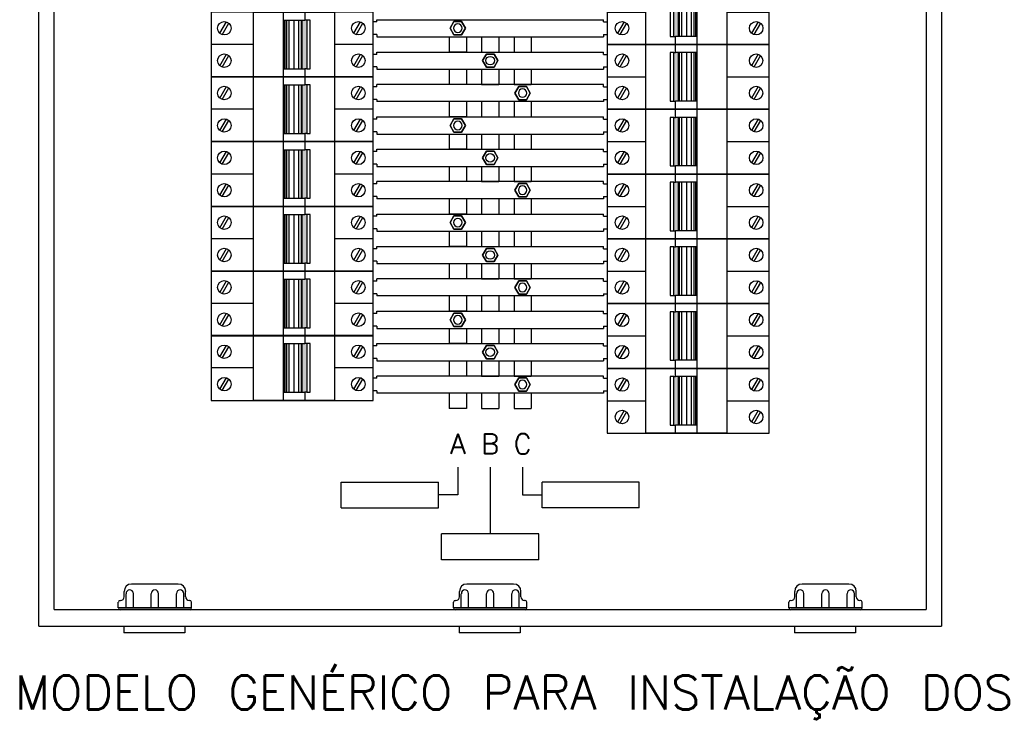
# Model space of a CAD drawing. Header units: metres. Extents: x -81 to 1042, y -541 to 334.
# Tile 68 of 130: x 429.45 to 435.15, y 87.07 to 91.13. Entities that reach past the tile are written whole.
import ezdxf
from ezdxf.enums import TextEntityAlignment as Align

# ---------------------------------------------------------------- set-up
doc = ezdxf.new("R2010")
doc.units = ezdxf.units.M
for name, color, linetype in [('BARRA FASE A', 5, 'Continuous'), ('BARRA FASE B', 7, 'Continuous'), ('BARRA FASE C', 14, 'Continuous'), ('CANETA4', 4, 'Continuous'), ('E-DG-CIRC', 150, 'Continuous'), ('E-DG-TEXTO', 7, 'Continuous')]:
    doc.layers.add(name, color=color, linetype=linetype)
doc.styles.add('ELETRICA', font='romans.shx', dxfattribs={"height": 0.08})
doc.styles.get("Standard").update_dxf_attribs({"font": 'txt.shx'})

# ---------------------------------------------------------------- blocks, each defined once
blk = doc.blocks.new('L5_BUCHAI')
at = {"linetype": 'Continuous'}
for p, q in [((0.723, 0.792), (-0.723, 0.792)), ((-0.949, 0.398), (-0.949, 0.565)), ((-0.892, 0.053), (-0.892, 0.492)), ((-0.665, 0.053), (-0.665, 0.492)), ((-0.113, 0.053), (-0.113, 0.492)), ((0.113, 0.053), (0.113, 0.492)), ((0.665, 0.053), (0.665, 0.492)), ((0.892, 0.053), (0.892, 0.492)), ((0.949, 0.398), (0.949, 0.565)), ((-1.129, 0.053), (-1.129, 0.232)), ((1.129, 0.053), (-1.129, 0.053)), ((-1.075, 0.285), (-1.063, 0.285)), ((1.075, 0), (-1.075, 0)), ((1.075, 0.285), (1.063, 0.285)), ((1.129, 0.053), (1.129, 0.232)), ((-0.962, -0.509), (-0.962, -0.72)), ((0.929, -0.509), (0.929, -0.72)), ((0.929, -0.72), (-0.962, -0.72))]:
    blk.add_line(p, q, dxfattribs=at)
for centre, radius, start, end in [((-0.723, 0.565), 0.227, 90, 180), ((-0.778, 0.497), 0.113, 2.2843, 182.2843), ((0, 0.497), 0.113, 357.7157, 177.7157), ((0.778, 0.497), 0.113, 357.7157, 177.7157), ((0.723, 0.565), 0.227, 0, 90), ((-1.063, 0.398), 0.113, 270, 0), ((1.063, 0.398), 0.113, 180, 270), ((-1.075, 0.232), 0.0533, 90, 180), ((-1.075, 0.053), 0.0533, 180, 270), ((1.075, 0.232), 0.0533, 0, 90), ((1.075, 0.053), 0.0533, 270, 0)]:
    blk.add_arc(centre, radius, start, end, dxfattribs=at)
blk = doc.blocks.new('L5_BDT')
for p, q in [((4.722, 0.25), (4.722, 0.5)), ((5.389, -1.5), (5.389, 0.5)), ((4.664, 0.25), (4.722, 0.25)), ((5.389, 0.25), (4.722, 0.25)), ((4.804, 0.25), (4.804, -1.25)), ((4.664, -1.25), (4.722, -1.25)), ((4.722, -1.5), (4.722, -1.25)), ((5.389, -1.25), (4.722, -1.25))]:
    blk.add_line(p, q)
at = {"color": 2}
for p, q in [((3.135, 0.198), (2.931, -0.156)), ((3.208, 0.156), (3.003, -0.198)), ((7.274, 0.198), (7.07, -0.156)), ((7.346, 0.156), (7.142, -0.198)), ((3.135, -0.802), (2.931, -1.156)), ((3.208, -0.844), (3.003, -1.198)), ((7.274, -0.802), (7.07, -1.156)), ((7.346, -0.844), (7.142, -1.198))]:
    blk.add_line(p, q, dxfattribs=at)
at = {"color": 1}
for p, q in [((4.829, 0.25), (4.829, -1.25)), ((4.905, 0.25), (4.905, -1.25)), ((5.056, 0.25), (5.056, -1.25)), ((5.206, 0.25), (5.206, -1.25)), ((5.282, 0.25), (5.282, -1.25)), ((5.333, 0.25), (5.333, -1.25)), ((5.365, 0.25), (5.365, -1.25)), ((5.381, 0.25), (5.381, -1.25)), ((2.611, -0.5), (3.806, -0.5)), ((6.306, -0.5), (7.611, -0.5))]:
    blk.add_line(p, q, dxfattribs=at)
for points in [[(2.611, -1.5), (7.611, -1.5), (7.611, 0.5), (2.611, 0.5)], [(6.306, 0.5), (6.306, -1.5), (3.806, -1.5), (3.806, 0.5)], [(4.553, 0.25), (4.553, -1.25), (4.664, -1.25), (4.664, 0.25)]]:
    blk.add_lwpolyline(points, close=True)
at = {"color": 2}
for centre in [(3.069, 0), (7.208, 0), (3.069, -1), (7.208, -1)]:
    blk.add_circle(centre, 0.208, dxfattribs=at)
at = {"color": 253}
blk.add_solid([(4.664, 0.25), (4.664, -1.25), (4.804, 0.25), (4.804, -1.25)], dxfattribs=at)
blk = doc.blocks.new('L5_BER')
for p, q in [((-5.389, 0.5), (-5.389, -1.5)), ((-4.722, 0.5), (-4.722, 0.25)), ((-5.389, 0.25), (-4.722, 0.25)), ((-4.804, -1.25), (-4.804, 0.25)), ((-4.664, 0.25), (-4.722, 0.25)), ((-5.389, -1.25), (-4.722, -1.25)), ((-4.664, -1.25), (-4.722, -1.25)), ((-4.722, -1.25), (-4.722, -1.5))]:
    blk.add_line(p, q)
at = {"color": 2}
for p, q in [((-7.346, -0.156), (-7.142, 0.198)), ((-7.274, -0.198), (-7.07, 0.156)), ((-3.208, -0.156), (-3.003, 0.198)), ((-3.135, -0.198), (-2.931, 0.156)), ((-7.346, -1.156), (-7.142, -0.802)), ((-7.274, -1.198), (-7.07, -0.844)), ((-3.208, -1.156), (-3.003, -0.802)), ((-3.135, -1.198), (-2.931, -0.844))]:
    blk.add_line(p, q, dxfattribs=at)
at = {"color": 1}
for p, q in [((-5.381, -1.25), (-5.381, 0.25)), ((-5.365, -1.25), (-5.365, 0.25)), ((-5.333, -1.25), (-5.333, 0.25)), ((-5.282, -1.25), (-5.282, 0.25)), ((-5.206, -1.25), (-5.206, 0.25)), ((-5.056, -1.25), (-5.056, 0.25)), ((-4.905, -1.25), (-4.905, 0.25)), ((-4.829, -1.25), (-4.829, 0.25)), ((-6.306, -0.5), (-7.611, -0.5)), ((-2.611, -0.5), (-3.806, -0.5))]:
    blk.add_line(p, q, dxfattribs=at)
for points in [[(-2.611, 0.5), (-7.611, 0.5), (-7.611, -1.5), (-2.611, -1.5)], [(-6.306, -1.5), (-6.306, 0.5), (-3.806, 0.5), (-3.806, -1.5)], [(-4.553, -1.25), (-4.553, 0.25), (-4.664, 0.25), (-4.664, -1.25)]]:
    blk.add_lwpolyline(points, close=True)
at = {"color": 2}
for centre in [(-7.208, 0), (-3.069, 0), (-7.208, -1), (-3.069, -1)]:
    blk.add_circle(centre, 0.208, dxfattribs=at)
at = {"color": 253}
blk.add_solid([(-4.664, -1.25), (-4.664, 0.25), (-4.804, -1.25), (-4.804, 0.25)], dxfattribs=at)
blk = doc.blocks.new('L5_BDS')
for p, q in [((5.722, 0.25), (5.722, 0.5)), ((6.389, -1.5), (6.389, 0.5)), ((5.664, 0.25), (5.722, 0.25)), ((6.389, 0.25), (5.722, 0.25)), ((5.804, 0.25), (5.804, -1.25)), ((5.664, -1.25), (5.722, -1.25)), ((5.722, -1.5), (5.722, -1.25)), ((6.389, -1.25), (5.722, -1.25))]:
    blk.add_line(p, q)
at = {"color": 2}
for p, q in [((4.135, 0.198), (3.931, -0.156)), ((4.208, 0.156), (4.003, -0.198)), ((8.274, 0.198), (8.07, -0.156)), ((8.346, 0.156), (8.142, -0.198)), ((4.135, -0.802), (3.931, -1.156)), ((4.208, -0.844), (4.003, -1.198)), ((8.274, -0.802), (8.07, -1.156)), ((8.346, -0.844), (8.142, -1.198))]:
    blk.add_line(p, q, dxfattribs=at)
at = {"color": 1}
for p, q in [((5.829, 0.25), (5.829, -1.25)), ((5.905, 0.25), (5.905, -1.25)), ((6.056, 0.25), (6.056, -1.25)), ((6.206, 0.25), (6.206, -1.25)), ((6.282, 0.25), (6.282, -1.25)), ((6.333, 0.25), (6.333, -1.25)), ((6.365, 0.25), (6.365, -1.25)), ((6.381, 0.25), (6.381, -1.25)), ((3.611, -0.5), (4.806, -0.5)), ((7.306, -0.5), (8.611, -0.5))]:
    blk.add_line(p, q, dxfattribs=at)
for points in [[(3.611, -1.5), (8.611, -1.5), (8.611, 0.5), (3.611, 0.5)], [(7.306, 0.5), (7.306, -1.5), (4.806, -1.5), (4.806, 0.5)], [(5.553, 0.25), (5.553, -1.25), (5.664, -1.25), (5.664, 0.25)]]:
    blk.add_lwpolyline(points, close=True)
at = {"color": 2}
for centre in [(4.069, 0), (8.208, 0), (4.069, -1), (8.208, -1)]:
    blk.add_circle(centre, 0.208, dxfattribs=at)
at = {"color": 253}
blk.add_solid([(5.664, 0.25), (5.664, -1.25), (5.804, 0.25), (5.804, -1.25)], dxfattribs=at)
blk = doc.blocks.new('L5_BET')
for p, q in [((-7.389, 0.5), (-7.389, -1.5)), ((-6.722, 0.5), (-6.722, 0.25)), ((-7.389, 0.25), (-6.722, 0.25)), ((-6.804, -1.25), (-6.804, 0.25)), ((-6.664, 0.25), (-6.722, 0.25)), ((-7.389, -1.25), (-6.722, -1.25)), ((-6.664, -1.25), (-6.722, -1.25)), ((-6.722, -1.25), (-6.722, -1.5))]:
    blk.add_line(p, q)
at = {"color": 2}
for p, q in [((-9.346, -0.156), (-9.142, 0.198)), ((-9.274, -0.198), (-9.07, 0.156)), ((-5.208, -0.156), (-5.003, 0.198)), ((-5.135, -0.198), (-4.931, 0.156)), ((-9.346, -1.156), (-9.142, -0.802)), ((-9.274, -1.198), (-9.07, -0.844)), ((-5.208, -1.156), (-5.003, -0.802)), ((-5.135, -1.198), (-4.931, -0.844))]:
    blk.add_line(p, q, dxfattribs=at)
at = {"color": 1}
for p, q in [((-7.381, -1.25), (-7.381, 0.25)), ((-7.365, -1.25), (-7.365, 0.25)), ((-7.333, -1.25), (-7.333, 0.25)), ((-7.282, -1.25), (-7.282, 0.25)), ((-7.206, -1.25), (-7.206, 0.25)), ((-7.056, -1.25), (-7.056, 0.25)), ((-6.905, -1.25), (-6.905, 0.25)), ((-6.829, -1.25), (-6.829, 0.25)), ((-8.306, -0.5), (-9.611, -0.5)), ((-4.611, -0.5), (-5.806, -0.5))]:
    blk.add_line(p, q, dxfattribs=at)
for points in [[(-4.611, 0.5), (-9.611, 0.5), (-9.611, -1.5), (-4.611, -1.5)], [(-8.306, -1.5), (-8.306, 0.5), (-5.806, 0.5), (-5.806, -1.5)], [(-6.553, -1.25), (-6.553, 0.25), (-6.664, 0.25), (-6.664, -1.25)]]:
    blk.add_lwpolyline(points, close=True)
at = {"color": 2}
for centre in [(-9.208, 0), (-5.069, 0), (-9.208, -1), (-5.069, -1)]:
    blk.add_circle(centre, 0.208, dxfattribs=at)
at = {"color": 253}
blk.add_solid([(-6.664, -1.25), (-6.664, 0.25), (-6.804, -1.25), (-6.804, 0.25)], dxfattribs=at)
blk = doc.blocks.new('L5_BDR')
for p, q in [((6.722, 0.25), (6.722, 0.5)), ((7.389, -1.5), (7.389, 0.5)), ((6.664, 0.25), (6.722, 0.25)), ((7.389, 0.25), (6.722, 0.25)), ((6.804, 0.25), (6.804, -1.25)), ((6.664, -1.25), (6.722, -1.25)), ((6.722, -1.5), (6.722, -1.25)), ((7.389, -1.25), (6.722, -1.25))]:
    blk.add_line(p, q)
at = {"color": 2}
for p, q in [((5.135, 0.198), (4.931, -0.156)), ((5.208, 0.156), (5.003, -0.198)), ((9.274, 0.198), (9.07, -0.156)), ((9.346, 0.156), (9.142, -0.198)), ((5.135, -0.802), (4.931, -1.156)), ((5.208, -0.844), (5.003, -1.198)), ((9.274, -0.802), (9.07, -1.156)), ((9.346, -0.844), (9.142, -1.198))]:
    blk.add_line(p, q, dxfattribs=at)
at = {"color": 1}
for p, q in [((6.829, 0.25), (6.829, -1.25)), ((6.905, 0.25), (6.905, -1.25)), ((7.056, 0.25), (7.056, -1.25)), ((7.206, 0.25), (7.206, -1.25)), ((7.282, 0.25), (7.282, -1.25)), ((7.333, 0.25), (7.333, -1.25)), ((7.365, 0.25), (7.365, -1.25)), ((7.381, 0.25), (7.381, -1.25)), ((4.611, -0.5), (5.806, -0.5)), ((8.306, -0.5), (9.611, -0.5))]:
    blk.add_line(p, q, dxfattribs=at)
for points in [[(4.611, -1.5), (9.611, -1.5), (9.611, 0.5), (4.611, 0.5)], [(8.306, 0.5), (8.306, -1.5), (5.806, -1.5), (5.806, 0.5)], [(6.553, 0.25), (6.553, -1.25), (6.664, -1.25), (6.664, 0.25)]]:
    blk.add_lwpolyline(points, close=True)
at = {"color": 2}
for centre in [(5.069, 0), (9.208, 0), (5.069, -1), (9.208, -1)]:
    blk.add_circle(centre, 0.208, dxfattribs=at)
at = {"color": 253}
blk.add_solid([(6.664, 0.25), (6.664, -1.25), (6.804, 0.25), (6.804, -1.25)], dxfattribs=at)
blk = doc.blocks.new('L5_BES')
for p, q in [((-6.389, 0.5), (-6.389, -1.5)), ((-5.722, 0.5), (-5.722, 0.25)), ((-6.389, 0.25), (-5.722, 0.25)), ((-5.804, -1.25), (-5.804, 0.25)), ((-5.664, 0.25), (-5.722, 0.25)), ((-6.389, -1.25), (-5.722, -1.25)), ((-5.664, -1.25), (-5.722, -1.25)), ((-5.722, -1.25), (-5.722, -1.5))]:
    blk.add_line(p, q)
at = {"color": 2}
for p, q in [((-8.346, -0.156), (-8.142, 0.198)), ((-8.274, -0.198), (-8.07, 0.156)), ((-4.208, -0.156), (-4.003, 0.198)), ((-4.135, -0.198), (-3.931, 0.156)), ((-8.346, -1.156), (-8.142, -0.802)), ((-8.274, -1.198), (-8.07, -0.844)), ((-4.208, -1.156), (-4.003, -0.802)), ((-4.135, -1.198), (-3.931, -0.844))]:
    blk.add_line(p, q, dxfattribs=at)
at = {"color": 1}
for p, q in [((-6.381, -1.25), (-6.381, 0.25)), ((-6.365, -1.25), (-6.365, 0.25)), ((-6.333, -1.25), (-6.333, 0.25)), ((-6.282, -1.25), (-6.282, 0.25)), ((-6.206, -1.25), (-6.206, 0.25)), ((-6.056, -1.25), (-6.056, 0.25)), ((-5.905, -1.25), (-5.905, 0.25)), ((-5.829, -1.25), (-5.829, 0.25)), ((-7.306, -0.5), (-8.611, -0.5)), ((-3.611, -0.5), (-4.806, -0.5))]:
    blk.add_line(p, q, dxfattribs=at)
for points in [[(-3.611, 0.5), (-8.611, 0.5), (-8.611, -1.5), (-3.611, -1.5)], [(-7.306, -1.5), (-7.306, 0.5), (-4.806, 0.5), (-4.806, -1.5)], [(-5.553, -1.25), (-5.553, 0.25), (-5.664, 0.25), (-5.664, -1.25)]]:
    blk.add_lwpolyline(points, close=True)
at = {"color": 2}
for centre in [(-8.208, 0), (-4.069, 0), (-8.208, -1), (-4.069, -1)]:
    blk.add_circle(centre, 0.208, dxfattribs=at)
at = {"color": 253}
blk.add_solid([(-5.664, -1.25), (-5.664, 0.25), (-5.804, -1.25), (-5.804, 0.25)], dxfattribs=at)

msp = doc.modelspace()

# ---------------------------------------------------------------- linework, layer by layer
for p, q in [((429.5646, 87.6208), (429.5646, 95.2038)), ((434.7867, 95.2038), (434.7867, 87.6208)), ((429.6527, 87.7162), (429.6527, 95.1082)), ((434.6986, 95.1082), (434.6986, 87.7162)), ((429.6527, 87.7162), (434.6986, 87.7162)), ((429.5646, 87.6208), (434.7867, 87.6208))]:
    msp.add_line(p, q)
at = {"layer": 'BARRA FASE A'}
for p, q in [((431.5196, 91.1169), (431.4988, 91.1169)), ((431.5196, 91.13), (432.8317, 91.13)), ((431.5196, 91.1169), (431.5196, 91.13)), ((431.9661, 91.1187), (431.944, 91.0804)), ((431.944, 91.0804), (431.9661, 91.1187)), ((432.0103, 91.1187), (431.9661, 91.1187)), ((431.9661, 91.1187), (432.0103, 91.1187)), ((432.0324, 91.0804), (432.0103, 91.1187)), ((432.0103, 91.1187), (432.0324, 91.0804)), ((432.8317, 91.1169), (432.8317, 91.13)), ((432.8317, 91.1169), (432.8525, 91.1169)), ((431.5196, 91.044), (431.4988, 91.044)), ((431.5196, 91.044), (431.5196, 91.0309)), ((431.944, 91.0804), (431.9661, 91.0421)), ((431.9661, 91.0421), (431.944, 91.0804)), ((431.9661, 91.0421), (432.0103, 91.0421)), ((432.0103, 91.0421), (431.9661, 91.0421)), ((432.0103, 91.0421), (432.0324, 91.0804)), ((432.0324, 91.0804), (432.0103, 91.0421)), ((432.8317, 91.044), (432.8317, 91.0309)), ((432.8317, 91.044), (432.8525, 91.044)), ((431.5196, 91.0309), (432.8317, 91.0309)), ((431.9386, 91.0309), (431.9386, 90.9426)), ((432.0378, 91.0309), (432.0378, 90.9426)), ((431.9386, 90.8434), (431.9386, 90.7551)), ((432.0378, 90.8434), (432.0378, 90.7551)), ((431.9386, 90.656), (431.9386, 90.5677)), ((432.0378, 90.656), (432.0378, 90.5677)), ((431.5196, 90.5545), (431.4988, 90.5545)), ((431.5196, 90.5677), (432.8317, 90.5677)), ((431.5196, 90.5545), (431.5196, 90.5677)), ((432.0378, 90.5677), (431.9386, 90.5677)), ((431.9661, 90.5564), (431.944, 90.5181)), ((431.944, 90.5181), (431.9661, 90.5564)), ((432.0103, 90.5564), (431.9661, 90.5564)), ((431.9661, 90.5564), (432.0103, 90.5564)), ((432.0324, 90.5181), (432.0103, 90.5564)), ((432.0103, 90.5564), (432.0324, 90.5181)), ((432.1261, 90.5677), (432.2252, 90.5677)), ((432.3135, 90.5677), (432.4127, 90.5677)), ((432.8317, 90.5545), (432.8317, 90.5677)), ((432.8317, 90.5545), (432.8525, 90.5545)), ((431.5196, 90.4817), (431.4988, 90.4817)), ((431.5196, 90.4817), (431.5196, 90.4685)), ((431.5196, 90.4685), (432.8317, 90.4685)), ((431.9386, 90.4685), (431.9386, 90.3802)), ((431.944, 90.5181), (431.9661, 90.4798)), ((431.9661, 90.4798), (431.944, 90.5181)), ((431.9661, 90.4798), (432.0103, 90.4798)), ((432.0103, 90.4798), (431.9661, 90.4798)), ((432.0103, 90.4798), (432.0324, 90.5181)), ((432.0324, 90.5181), (432.0103, 90.4798)), ((432.0378, 90.4685), (432.0378, 90.3802)), ((432.8317, 90.4817), (432.8317, 90.4685)), ((432.8317, 90.4817), (432.8525, 90.4817)), ((431.9386, 90.2811), (431.9386, 90.1928)), ((432.0378, 90.2811), (432.0378, 90.1928)), ((431.9386, 90.0936), (431.9386, 90.0053)), ((432.0378, 90.0936), (432.0378, 90.0053)), ((431.5196, 89.9922), (431.4988, 89.9922)), ((431.5196, 90.0053), (432.8317, 90.0053)), ((431.5196, 89.9922), (431.5196, 90.0053)), ((432.0378, 90.0053), (431.9386, 90.0053)), ((431.9661, 89.9941), (431.944, 89.9558)), ((431.944, 89.9558), (431.9661, 89.9941)), ((431.944, 89.9558), (431.9661, 89.9175)), ((431.9661, 89.9175), (431.944, 89.9558)), ((432.0103, 89.9941), (431.9661, 89.9941)), ((431.9661, 89.9941), (432.0103, 89.9941)), ((432.0324, 89.9558), (432.0103, 89.9941)), ((432.0103, 89.9941), (432.0324, 89.9558)), ((432.0103, 89.9175), (432.0324, 89.9558)), ((432.0324, 89.9558), (432.0103, 89.9175)), ((432.8317, 89.9922), (432.8317, 90.0053)), ((432.8317, 89.9922), (432.8525, 89.9922)), ((431.5196, 89.9193), (431.4988, 89.9193)), ((431.5196, 89.9193), (431.5196, 89.9062)), ((431.5196, 89.9062), (432.8317, 89.9062)), ((431.9386, 89.9062), (431.9386, 89.8179)), ((431.9661, 89.9175), (432.0103, 89.9175)), ((432.0103, 89.9175), (431.9661, 89.9175)), ((432.0378, 89.9062), (432.0378, 89.8179)), ((432.8317, 89.9193), (432.8317, 89.9062)), ((432.8317, 89.9193), (432.8525, 89.9193)), ((431.9386, 89.7188), (431.9386, 89.6305)), ((432.0378, 89.7188), (432.0378, 89.6305)), ((431.9386, 89.5313), (431.9386, 89.443)), ((431.9386, 89.5313), (431.9386, 89.443)), ((432.0378, 89.5313), (432.0378, 89.443)), ((432.0378, 89.5313), (432.0378, 89.443)), ((431.5196, 89.443), (432.8317, 89.443)), ((431.5196, 89.4299), (431.5196, 89.443)), ((432.0378, 89.443), (431.9386, 89.443)), ((432.0378, 89.443), (431.9386, 89.443)), ((432.8317, 89.4299), (432.8317, 89.443)), ((431.5196, 89.4299), (431.4988, 89.4299)), ((431.9661, 89.4318), (431.944, 89.3935)), ((431.944, 89.3935), (431.9661, 89.4318)), ((431.944, 89.3935), (431.9661, 89.3551)), ((431.9661, 89.3551), (431.944, 89.3935)), ((432.0103, 89.4318), (431.9661, 89.4318)), ((431.9661, 89.4318), (432.0103, 89.4318)), ((432.0324, 89.3935), (432.0103, 89.4318)), ((432.0103, 89.4318), (432.0324, 89.3935)), ((432.0103, 89.3551), (432.0324, 89.3935)), ((432.0324, 89.3935), (432.0103, 89.3551)), ((432.8317, 89.4299), (432.8525, 89.4299)), ((431.5196, 89.357), (431.4988, 89.357)), ((431.5196, 89.357), (431.5196, 89.3439)), ((431.5196, 89.3439), (432.8317, 89.3439)), ((431.9386, 89.3439), (431.9386, 89.2556)), ((431.9661, 89.3551), (432.0103, 89.3551)), ((432.0103, 89.3551), (431.9661, 89.3551)), ((432.0378, 89.3439), (432.0378, 89.2556)), ((432.8317, 89.357), (432.8317, 89.3439)), ((432.8317, 89.357), (432.8525, 89.357)), ((431.9386, 89.1564), (431.9386, 89.0681)), ((432.0378, 89.1564), (432.0378, 89.0681)), ((431.9386, 88.969), (431.9386, 88.8807)), ((432.0378, 88.969), (432.0378, 88.8807)), ((432.0378, 88.8807), (431.9386, 88.8807)), ((431.9882, 88.5415), (431.9882, 88.3797)), ((431.3134, 88.4546), (431.8757, 88.4546)), ((431.3134, 88.3047), (431.3134, 88.4546)), ((431.8757, 88.3047), (431.8757, 88.4546)), ((431.9882, 88.3797), (431.8757, 88.3797)), ((431.3134, 88.3047), (431.8757, 88.3047))]:
    msp.add_line(p, q, dxfattribs=at)
at = {"layer": 'BARRA FASE A', "extrusion": (0, 0, -1)}
for centre in [(431.9882, 91.0804), (431.9882, 90.5181), (431.9882, 89.9558), (431.9882, 89.3935)]:
    msp.add_ellipse(centre, major_axis=(0.0175, 0.0175), ratio=1, start_param=0.785398, end_param=7.068583, dxfattribs=at)
at = {"layer": 'BARRA FASE B'}
for p, q in [((432.1261, 91.0309), (432.1261, 90.9426)), ((432.2252, 91.0309), (432.2252, 90.9426)), ((431.5196, 90.9294), (431.4988, 90.9294)), ((431.5196, 90.9294), (431.5196, 90.9426)), ((431.5196, 90.9426), (432.8317, 90.9426)), ((432.0378, 90.9426), (431.9386, 90.9426)), ((432.1261, 90.9426), (432.2252, 90.9426)), ((432.1535, 90.9313), (432.1314, 90.893)), ((432.1314, 90.893), (432.1535, 90.9313)), ((432.1978, 90.9313), (432.1535, 90.9313)), ((432.1535, 90.9313), (432.1978, 90.9313)), ((432.2199, 90.893), (432.1978, 90.9313)), ((432.1978, 90.9313), (432.2199, 90.893)), ((432.3135, 90.9426), (432.4127, 90.9426)), ((432.8317, 90.9294), (432.8317, 90.9426)), ((432.8317, 90.9294), (432.8525, 90.9294)), ((432.1314, 90.893), (432.1535, 90.8547)), ((432.1535, 90.8547), (432.1314, 90.893)), ((432.1978, 90.8547), (432.2199, 90.893)), ((432.2199, 90.893), (432.1978, 90.8547)), ((431.5196, 90.8565), (431.4988, 90.8565)), ((431.5196, 90.8565), (431.5196, 90.8434)), ((431.5196, 90.8434), (432.8317, 90.8434)), ((432.1261, 90.8434), (432.1261, 90.7551)), ((432.1535, 90.8547), (432.1978, 90.8547)), ((432.1978, 90.8547), (432.1535, 90.8547)), ((432.2252, 90.8434), (432.2252, 90.7551)), ((432.8317, 90.8565), (432.8525, 90.8565)), ((432.8317, 90.8565), (432.8317, 90.8434)), ((432.1261, 90.656), (432.1261, 90.5677)), ((432.2252, 90.656), (432.2252, 90.5677)), ((432.1261, 90.4685), (432.1261, 90.3802)), ((432.2252, 90.4685), (432.2252, 90.3802)), ((431.5196, 90.3671), (431.4988, 90.3671)), ((431.5196, 90.3671), (431.5196, 90.3802)), ((431.5196, 90.3802), (432.8317, 90.3802)), ((432.0378, 90.3802), (431.9386, 90.3802)), ((432.1261, 90.3802), (432.2252, 90.3802)), ((432.1535, 90.369), (432.1314, 90.3307)), ((432.1314, 90.3307), (432.1535, 90.369)), ((432.1978, 90.369), (432.1535, 90.369)), ((432.1535, 90.369), (432.1978, 90.369)), ((432.2199, 90.3307), (432.1978, 90.369)), ((432.1978, 90.369), (432.2199, 90.3307)), ((432.3135, 90.3802), (432.4127, 90.3802)), ((432.8317, 90.3671), (432.8317, 90.3802)), ((432.8317, 90.3671), (432.8525, 90.3671)), ((431.5196, 90.2942), (431.4988, 90.2942)), ((431.5196, 90.2942), (431.5196, 90.2811)), ((432.1314, 90.3307), (432.1535, 90.2923)), ((432.1535, 90.2923), (432.1314, 90.3307)), ((432.1978, 90.2923), (432.2199, 90.3307)), ((432.2199, 90.3307), (432.1978, 90.2923)), ((432.8317, 90.2942), (432.8525, 90.2942)), ((432.8317, 90.2942), (432.8317, 90.2811)), ((431.5196, 90.2811), (432.8317, 90.2811)), ((432.1261, 90.2811), (432.1261, 90.1928)), ((432.1535, 90.2923), (432.1978, 90.2923)), ((432.1978, 90.2923), (432.1535, 90.2923)), ((432.2252, 90.2811), (432.2252, 90.1928)), ((432.1261, 90.0936), (432.1261, 90.0053)), ((432.2252, 90.0936), (432.2252, 90.0053)), ((432.1261, 90.0053), (432.2252, 90.0053)), ((432.1261, 89.9062), (432.1261, 89.8179)), ((432.2252, 89.9062), (432.2252, 89.8179)), ((431.5196, 89.8048), (431.4988, 89.8048)), ((431.5196, 89.8048), (431.5196, 89.8179)), ((431.5196, 89.8179), (432.8317, 89.8179)), ((432.0378, 89.8179), (431.9386, 89.8179)), ((432.1261, 89.8179), (432.2252, 89.8179)), ((432.1535, 89.8067), (432.1314, 89.7683)), ((432.1314, 89.7683), (432.1535, 89.8067)), ((432.1978, 89.8067), (432.1535, 89.8067)), ((432.1535, 89.8067), (432.1978, 89.8067)), ((432.2199, 89.7683), (432.1978, 89.8067)), ((432.1978, 89.8067), (432.2199, 89.7683)), ((432.3135, 89.8179), (432.4127, 89.8179)), ((432.8317, 89.8048), (432.8317, 89.8179)), ((432.8317, 89.8048), (432.8525, 89.8048)), ((431.5196, 89.7319), (431.4988, 89.7319)), ((431.5196, 89.7319), (431.5196, 89.7188)), ((432.1314, 89.7683), (432.1535, 89.73)), ((432.1535, 89.73), (432.1314, 89.7683)), ((432.1535, 89.73), (432.1978, 89.73)), ((432.1978, 89.73), (432.1535, 89.73)), ((432.1978, 89.73), (432.2199, 89.7683)), ((432.2199, 89.7683), (432.1978, 89.73)), ((432.8317, 89.7319), (432.8525, 89.7319)), ((432.8317, 89.7319), (432.8317, 89.7188)), ((431.5196, 89.7188), (432.8317, 89.7188)), ((432.1261, 89.7188), (432.1261, 89.6305)), ((432.2252, 89.7188), (432.2252, 89.6305)), ((432.1261, 89.5313), (432.1261, 89.443)), ((432.1261, 89.5313), (432.1261, 89.443)), ((432.2252, 89.5313), (432.2252, 89.443)), ((432.2252, 89.5313), (432.2252, 89.443)), ((432.1261, 89.443), (432.2252, 89.443)), ((432.1261, 89.443), (432.2252, 89.443)), ((432.1261, 89.3439), (432.1261, 89.2556)), ((432.2252, 89.3439), (432.2252, 89.2556)), ((431.5196, 89.2425), (431.4988, 89.2425)), ((431.5196, 89.2425), (431.5196, 89.2556)), ((431.5196, 89.2556), (432.8317, 89.2556)), ((432.0378, 89.2556), (431.9386, 89.2556)), ((432.1261, 89.2556), (432.2252, 89.2556)), ((432.1535, 89.2443), (432.1314, 89.206)), ((432.1314, 89.206), (432.1535, 89.2443)), ((432.1978, 89.2443), (432.1535, 89.2443)), ((432.1535, 89.2443), (432.1978, 89.2443)), ((432.2199, 89.206), (432.1978, 89.2443)), ((432.1978, 89.2443), (432.2199, 89.206)), ((432.3135, 89.2556), (432.4127, 89.2556)), ((432.8317, 89.2425), (432.8317, 89.2556)), ((432.8317, 89.2425), (432.8525, 89.2425)), ((431.5196, 89.1696), (431.4988, 89.1696)), ((431.5196, 89.1696), (431.5196, 89.1564)), ((431.5196, 89.1564), (432.8317, 89.1564)), ((432.1261, 89.1564), (432.1261, 89.0681)), ((432.1314, 89.206), (432.1535, 89.1677)), ((432.1535, 89.1677), (432.1314, 89.206)), ((432.1535, 89.1677), (432.1978, 89.1677)), ((432.1978, 89.1677), (432.1535, 89.1677)), ((432.1978, 89.1677), (432.2199, 89.206)), ((432.2199, 89.206), (432.1978, 89.1677)), ((432.2252, 89.1564), (432.2252, 89.0681)), ((432.8317, 89.1696), (432.8525, 89.1696)), ((432.8317, 89.1696), (432.8317, 89.1564)), ((432.1261, 88.969), (432.1261, 88.8807)), ((432.2252, 88.969), (432.2252, 88.8807)), ((432.1261, 88.8807), (432.2252, 88.8807)), ((432.1756, 88.5415), (432.1756, 88.1547)), ((431.8945, 88.0048), (431.8945, 88.1547)), ((432.4568, 88.1547), (431.8945, 88.1547)), ((432.4568, 88.0048), (432.4568, 88.1547)), ((432.4568, 88.0048), (431.8945, 88.0048))]:
    msp.add_line(p, q, dxfattribs=at)
for centre in [(432.1756, 90.893), (432.1756, 90.3307), (432.1756, 89.7683), (432.1756, 89.206)]:
    msp.add_circle(centre, 0.0248, dxfattribs=at)
at = {"layer": 'BARRA FASE C'}
for p, q in [((432.3135, 91.0309), (432.3135, 90.9426)), ((432.4127, 91.0309), (432.4127, 90.9426)), ((432.3135, 90.8434), (432.3135, 90.7551)), ((432.4127, 90.8434), (432.4127, 90.7551)), ((432.8317, 90.7551), (431.5196, 90.7551)), ((431.5196, 90.742), (431.5196, 90.7551)), ((432.0378, 90.7551), (431.9386, 90.7551)), ((432.1261, 90.7551), (432.2252, 90.7551)), ((432.3135, 90.7551), (432.4127, 90.7551)), ((432.8317, 90.742), (432.8317, 90.7551)), ((431.5196, 90.742), (431.4988, 90.742)), ((432.341, 90.7439), (432.3188, 90.7055)), ((432.3188, 90.7055), (432.341, 90.7439)), ((432.3188, 90.7055), (432.341, 90.6672)), ((432.341, 90.6672), (432.3188, 90.7055)), ((432.3852, 90.7439), (432.341, 90.7439)), ((432.341, 90.7439), (432.3852, 90.7439)), ((432.4073, 90.7055), (432.3852, 90.7439)), ((432.3852, 90.7439), (432.4073, 90.7055)), ((432.3852, 90.6672), (432.4073, 90.7055)), ((432.4073, 90.7055), (432.3852, 90.6672)), ((432.8317, 90.742), (432.8525, 90.742)), ((431.5196, 90.6691), (431.4988, 90.6691)), ((431.5196, 90.6691), (431.5196, 90.656)), ((432.8317, 90.656), (431.5196, 90.656)), ((432.3135, 90.656), (432.3135, 90.5677)), ((432.341, 90.6672), (432.3852, 90.6672)), ((432.3852, 90.6672), (432.341, 90.6672)), ((432.4127, 90.656), (432.4127, 90.5677)), ((432.8317, 90.6691), (432.8525, 90.6691)), ((432.8317, 90.6691), (432.8317, 90.656)), ((432.3135, 90.4685), (432.3135, 90.3802)), ((432.4127, 90.4685), (432.4127, 90.3802)), ((432.3135, 90.2811), (432.3135, 90.1928)), ((432.4127, 90.2811), (432.4127, 90.1928)), ((432.8317, 90.1928), (431.5196, 90.1928)), ((431.5196, 90.1797), (431.5196, 90.1928)), ((432.0378, 90.1928), (431.9386, 90.1928)), ((432.1261, 90.1928), (432.2252, 90.1928)), ((432.3135, 90.1928), (432.4127, 90.1928)), ((432.341, 90.1815), (432.3188, 90.1432)), ((432.3188, 90.1432), (432.341, 90.1815)), ((432.3852, 90.1815), (432.341, 90.1815)), ((432.341, 90.1815), (432.3852, 90.1815)), ((432.4073, 90.1432), (432.3852, 90.1815)), ((432.3852, 90.1815), (432.4073, 90.1432)), ((432.8317, 90.1797), (432.8317, 90.1928)), ((431.5196, 90.1797), (431.4988, 90.1797)), ((432.3188, 90.1432), (432.341, 90.1049)), ((432.341, 90.1049), (432.3188, 90.1432)), ((432.3852, 90.1049), (432.4073, 90.1432)), ((432.4073, 90.1432), (432.3852, 90.1049)), ((432.8317, 90.1797), (432.8525, 90.1797)), ((431.5196, 90.1068), (431.4988, 90.1068)), ((431.5196, 90.1068), (431.5196, 90.0936)), ((432.8317, 90.0936), (431.5196, 90.0936)), ((432.3135, 90.0936), (432.3135, 90.0053)), ((432.341, 90.1049), (432.3852, 90.1049)), ((432.3852, 90.1049), (432.341, 90.1049)), ((432.4127, 90.0936), (432.4127, 90.0053)), ((432.8317, 90.1068), (432.8525, 90.1068)), ((432.8317, 90.1068), (432.8317, 90.0936)), ((432.3135, 90.0053), (432.4127, 90.0053)), ((432.3135, 89.9062), (432.3135, 89.8179)), ((432.4127, 89.9062), (432.4127, 89.8179)), ((432.3135, 89.7188), (432.3135, 89.6305)), ((432.4127, 89.7188), (432.4127, 89.6305)), ((431.5196, 89.6173), (431.4988, 89.6173)), ((432.8317, 89.6305), (431.5196, 89.6305)), ((431.5196, 89.6173), (431.5196, 89.6305)), ((432.0378, 89.6305), (431.9386, 89.6305)), ((432.1261, 89.6305), (432.2252, 89.6305)), ((432.3135, 89.6305), (432.4127, 89.6305)), ((432.341, 89.6192), (432.3188, 89.5809)), ((432.3188, 89.5809), (432.341, 89.6192)), ((432.3852, 89.6192), (432.341, 89.6192)), ((432.341, 89.6192), (432.3852, 89.6192)), ((432.4073, 89.5809), (432.3852, 89.6192)), ((432.3852, 89.6192), (432.4073, 89.5809)), ((432.8317, 89.6173), (432.8317, 89.6305)), ((432.8317, 89.6173), (432.8525, 89.6173)), ((432.3188, 89.5809), (432.341, 89.5426)), ((432.341, 89.5426), (432.3188, 89.5809)), ((432.3852, 89.5426), (432.4073, 89.5809)), ((432.4073, 89.5809), (432.3852, 89.5426)), ((431.5196, 89.5444), (431.4988, 89.5444)), ((431.5196, 89.5444), (431.5196, 89.5313)), ((432.8317, 89.5313), (431.5196, 89.5313)), ((432.3135, 89.5313), (432.3135, 89.443)), ((432.3135, 89.5313), (432.3135, 89.443)), ((432.341, 89.5426), (432.3852, 89.5426)), ((432.3852, 89.5426), (432.341, 89.5426)), ((432.4127, 89.5313), (432.4127, 89.443)), ((432.4127, 89.5313), (432.4127, 89.443)), ((432.8317, 89.5444), (432.8525, 89.5444)), ((432.8317, 89.5444), (432.8317, 89.5313)), ((432.3135, 89.443), (432.4127, 89.443)), ((432.3135, 89.443), (432.4127, 89.443)), ((432.3135, 89.3439), (432.3135, 89.2556)), ((432.4127, 89.3439), (432.4127, 89.2556)), ((432.3135, 89.1564), (432.3135, 89.0681)), ((432.4127, 89.1564), (432.4127, 89.0681)), ((431.5196, 89.055), (431.4988, 89.055)), ((432.8317, 89.0681), (431.5196, 89.0681)), ((431.5196, 89.055), (431.5196, 89.0681)), ((432.0378, 89.0681), (431.9386, 89.0681)), ((432.1261, 89.0681), (432.2252, 89.0681)), ((432.3135, 89.0681), (432.4127, 89.0681)), ((432.341, 89.0569), (432.3188, 89.0186)), ((432.3188, 89.0186), (432.341, 89.0569)), ((432.3852, 89.0569), (432.341, 89.0569)), ((432.341, 89.0569), (432.3852, 89.0569)), ((432.4073, 89.0186), (432.3852, 89.0569)), ((432.3852, 89.0569), (432.4073, 89.0186)), ((432.8317, 89.055), (432.8317, 89.0681)), ((432.8317, 89.055), (432.8525, 89.055)), ((432.3188, 89.0186), (432.341, 88.9802)), ((432.341, 88.9802), (432.3188, 89.0186)), ((432.3852, 88.9802), (432.4073, 89.0186)), ((432.4073, 89.0186), (432.3852, 88.9802)), ((431.5196, 88.9821), (431.4988, 88.9821)), ((431.5196, 88.9821), (431.5196, 88.969)), ((432.8317, 88.969), (431.5196, 88.969)), ((432.3135, 88.969), (432.3135, 88.8807)), ((432.341, 88.9802), (432.3852, 88.9802)), ((432.3852, 88.9802), (432.341, 88.9802)), ((432.4127, 88.969), (432.4127, 88.8807)), ((432.8317, 88.9821), (432.8525, 88.9821)), ((432.8317, 88.9821), (432.8317, 88.969)), ((432.3135, 88.8807), (432.4127, 88.8807)), ((432.3631, 88.5415), (432.3631, 88.3797)), ((432.4755, 88.3047), (432.4755, 88.4546)), ((433.0379, 88.4546), (432.4755, 88.4546)), ((433.0379, 88.3047), (433.0379, 88.4546)), ((432.3631, 88.3797), (432.4755, 88.3797)), ((433.0379, 88.3047), (432.4755, 88.3047))]:
    msp.add_line(p, q, dxfattribs=at)
at = {"layer": 'BARRA FASE C', "extrusion": (0, 0, -1)}
for centre in [(432.3631, 90.7055), (432.3631, 90.1432), (432.3631, 89.5809), (432.3631, 89.0186)]:
    msp.add_ellipse(centre, major_axis=(0.0175, 0.0175), ratio=1, start_param=3.926991, end_param=10.210176, dxfattribs=at)

# ---------------------------------------------------------------- block references
at = {"layer": 'E-DG-CIRC', "xscale": 0.1874419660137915, "yscale": 0.1874419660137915, "zscale": 0.1874419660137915}
for name, p in [('L5_BDT', (432.3631, 91.2679)), ('L5_BER', (431.9882, 91.0804)), ('L5_BDS', (432.1756, 90.893)), ('L5_BET', (432.3631, 90.7055)), ('L5_BDR', (431.9882, 90.5181)), ('L5_BES', (432.1756, 90.3307)), ('L5_BDT', (432.3631, 90.1432)), ('L5_BER', (431.9882, 89.9558)), ('L5_BDT', (432.3631, 89.7683)), ('L5_BER', (431.9882, 89.5813)), ('L5_BDT', (432.3631, 89.3935)), ('L5_BER', (431.9882, 89.2085)), ('L5_BDT', (432.3631, 89.0186))]:
    msp.add_blockref(name, p, dxfattribs=at)
at = {"layer": 'E-DG-TEXTO', "xscale": 0.1874419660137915, "yscale": 0.1874419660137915, "zscale": 0.1874419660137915}
for p in [(430.2356, 87.7162), (432.1756, 87.7162), (434.1157, 87.7162)]:
    msp.add_blockref('L5_BUCHAI', p, dxfattribs=at)

# ---------------------------------------------------------------- texts
at = {"layer": 'BARRA FASE A', "style": 'ELETRICA'}
msp.add_text('A', height=0.116, dxfattribs=at).set_placement((431.9882, 88.6751), align=Align.MIDDLE)
at = {"layer": 'BARRA FASE B', "style": 'ELETRICA'}
msp.add_text('B', height=0.116, dxfattribs=at).set_placement((432.1756, 88.6751), align=Align.MIDDLE)
at = {"layer": 'BARRA FASE C', "style": 'ELETRICA'}
msp.add_text('C', height=0.116, dxfattribs=at).set_placement((432.3631, 88.6751), align=Align.MIDDLE)
at = {"layer": 'CANETA4'}
msp.add_text('MODELO GENÉRICO PARA INSTALAÇÃO DOS QDGS', height=0.197523, dxfattribs=at).set_placement((429.4261, 87.1384))

doc.saveas('drawing.dxf')
